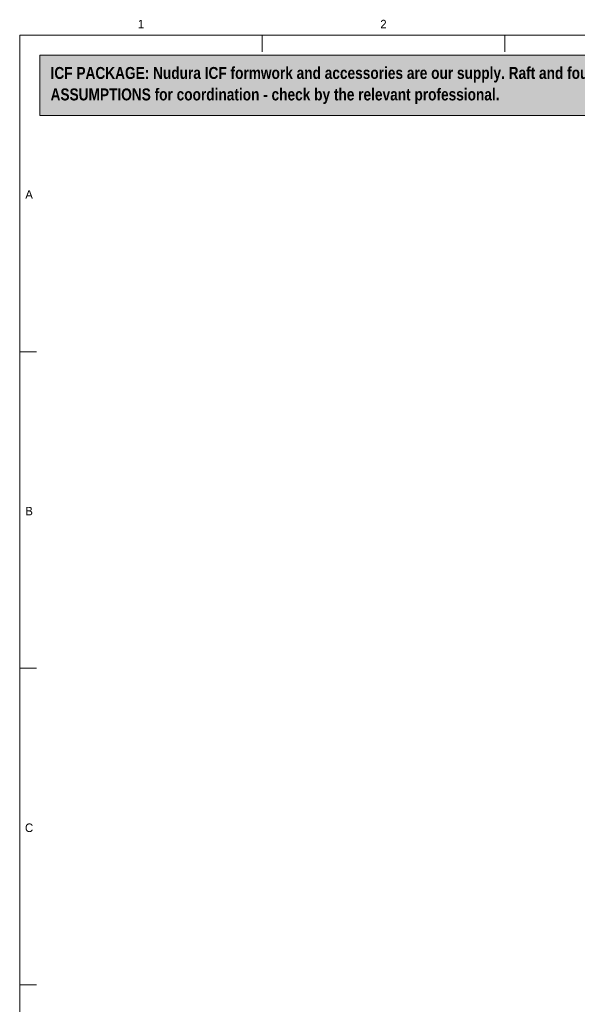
# Model space of a CAD drawing. Header units: millimetres. Extents: x 17 to 413, y 4 to 292.
# Tile 21 of 43: x 20 to 103, y 146 to 292. Entities that reach past the tile are written whole.
import ezdxf
from ezdxf.enums import TextEntityAlignment as Align

# ---------------------------------------------------------------- set-up
doc = ezdxf.new("R2010")
doc.units = ezdxf.units.MM
for name, color, linetype in [('FILL-WHITE', 7, 'Continuous'), ('LINE-INK', 7, 'Continuous'), ('LINE-RED', 7, 'Continuous'), ('TEXT-INK', 7, 'Continuous'), ('TEXT-STEEL_GREY', 7, 'Continuous')]:
    doc.layers.add(name, color=color, linetype=linetype)
doc.styles.add('OpenSansCondensed-Bold', font='OpenSansCondensed-Bold.ttf')

msp = doc.modelspace()

# ---------------------------------------------------------------- hatches: boundary and pattern name
at = {"layer": 'FILL-WHITE', "true_color": 0xfff5f0}
h = msp.add_hatch(color=256, dxfattribs=at)
h.dxf.hatch_style = 1
h.paths.add_polyline_path([(23, 278), (307, 278), (307, 287), (23, 287)])

# ---------------------------------------------------------------- linework, layer by layer
at = {"layer": 'LINE-INK', "lineweight": 5}
for p, q in [((56.12, 290), (56.12, 287.5)), ((92.25, 290), (92.25, 287.5)), ((20, 242.83), (22.5, 242.83)), ((20, 195.67), (22.5, 195.67)), ((20, 148.5), (22.5, 148.5))]:
    msp.add_line(p, q, dxfattribs=at)
msp.add_lwpolyline([(20, 7), (413, 7), (413, 290), (20, 290)], close=True, dxfattribs=at)
at = {"layer": 'LINE-RED', "lineweight": 5}
msp.add_lwpolyline([(23, 278), (307, 278), (307, 287), (23, 287)], close=True, dxfattribs=at)

# ---------------------------------------------------------------- texts
at = {"layer": 'TEXT-INK', "style": 'OpenSansCondensed-Bold'}
for s, p in [('ICF PACKAGE: Nudura ICF formwork and accessories are our supply. Raft and foundations AS PER THE ARCHITECTURAL DRAWINGS; joist ledgers by the engineer. Floors, stairs, partitions, roof and joinery are drawn as DESIGN', (24.6, 283.47)), ('ASSUMPTIONS for coordination - check by the relevant professional.', (24.6, 280.27))]:
    msp.add_text(s, height=1.778, dxfattribs=at).set_placement(p)
at = {"layer": 'TEXT-STEEL_GREY'}
for s, p in [('1', (38.06, 291)), ('2', (74.19, 291)), ('A', (21.4, 265.62)), ('B', (21.4, 218.45)), ('C', (21.4, 171.28))]:
    msp.add_text(s, height=1.27, dxfattribs=at).set_placement(p, align=Align.CENTER)

doc.saveas('drawing.dxf')
